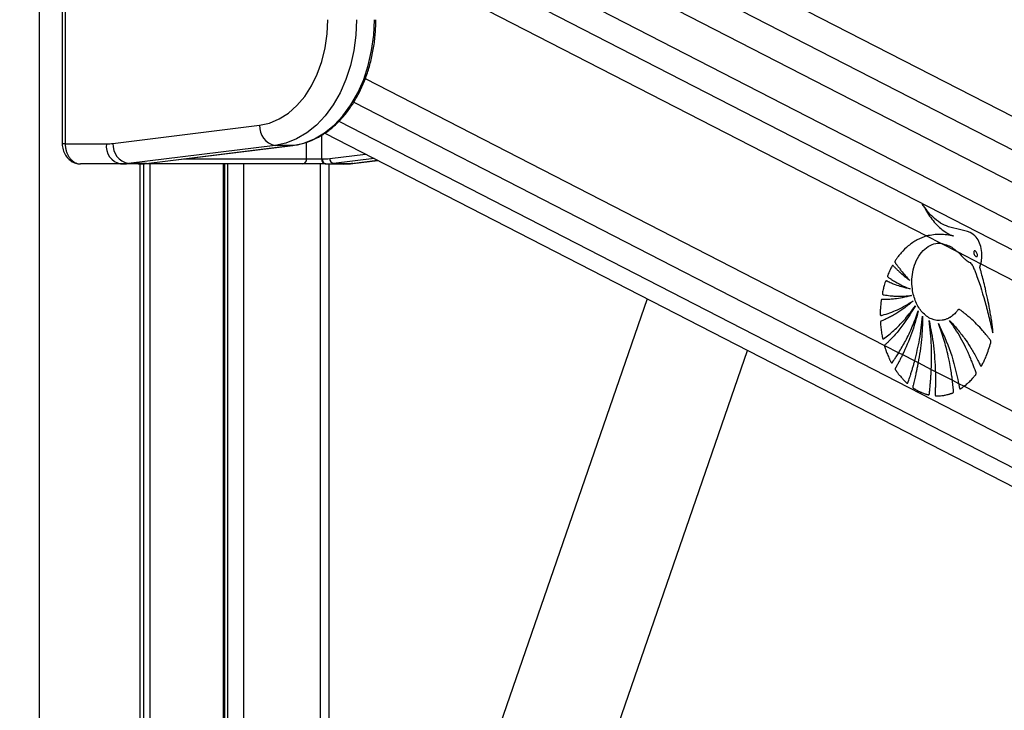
# Model space of a CAD drawing. Header units: millimetres. Extents: x 20 to 22981, y 40 to 19992.
# Tile 49 of 153: x 6803 to 7193, y 7544 to 7818. Entities that reach past the tile are written whole.
import ezdxf

# ---------------------------------------------------------------- set-up
doc = ezdxf.new("R2010")
doc.units = ezdxf.units.MM
doc.header["$LTSCALE"] = 2
doc.layers.add('COMPONENT_GEOMETRY', color=7, linetype='Continuous')
doc.styles.add('SLDTEXTSTYLE0', font='TXT', dxfattribs={"width": 0.75})
doc.dimstyles.new('SLDDIMSTYLE1', dxfattribs={"dimtxt": 100, "dimasz": 6.604, "dimexe": 0, "dimexo": 0.0625, "dimgap": 25, "dimtad": 0, "dimtih": 1, "dimtoh": 1, "dimdec": 1, "dimrnd": 1e-09, "dimzin": 12, "dimdsep": 46, "dimtxsty": 'SLDTEXTSTYLE0', "dimsah": 1, "dimcen": 0.09, "dimadec": 0, "dimazin": 3, "dimtfac": 1, "dimtdec": 1, "dimtofl": 0, "dimtmove": 0, "dimatfit": 3, "dimfxl": 1, "dimfrac": 2, "dimtolj": 1, "dimtzin": 12, "dimarcsym": 0})

# ---------------------------------------------------------------- blocks, each defined once
blk = doc.blocks.new('_D_4')
at = {"layer": 'COMPONENT_GEOMETRY', "color": 7}
for p, q in [((6756.77, 7959.49), (789.12, 7959.49)), ((795.47, 7959.49), (795.47, 5203.33)), ((595.4, 5183.02), (564.93, 5183.02)), ((564.93, 5183.02), (564.93, 5024.27)), ((995.54, 5183.02), (1026.01, 5183.02)), ((1026.01, 5183.02), (1026.01, 5024.27)), ((564.93, 5024.27), (595.4, 5024.27)), ((1026.01, 5024.27), (995.54, 5024.27)), ((795.47, 2118.49), (795.47, 4874.65)), ((6930.95, 2118.49), (789.12, 2118.49))]:
    blk.add_line(p, q, dxfattribs=at)
for points in [[(795.47, 7959.49), (794.45, 7952.89), (796.48, 7952.89)], [(795.47, 2118.49), (796.48, 2125.1), (794.45, 2125.1)]]:
    blk.add_solid(points, dxfattribs=at)
at = {"layer": 'COMPONENT_GEOMETRY', "color": 7, "char_height": 100, "attachment_point": 1, "style": 'SLDTEXTSTYLE0'}
for s, insert in [('9\'6.98"', (595.4, 5153.18)), ('2920.5mm', (467.27, 5003.56))]:
    blk.add_mtext(s, dxfattribs=dict(at, insert=insert))

msp = doc.modelspace()

# ---------------------------------------------------------------- linework, layer by layer
at = {"color": 8, "linetype": 'Continuous', "lineweight": 25}
for p, q in [((6810.34, 7939.49), (6810.34, 2191.49)), ((6940.81, 7897.75), (8141.32, 7280.8)), ((6943.37, 7867.99), (8114.71, 7266.02)), ((6943.84, 7856.64), (7930.77, 7349.45)), ((6943.84, 7844.62), (7162.14, 7732.44)), ((6939.65, 7794.83), (7145.5, 7689.04)), ((6935.06, 7785.45), (7913.5, 7282.62)), ((6929.17, 7777.89), (8023.64, 7215.44)), ((6922.35, 7772.42), (6922.35, 7762.96)), ((6820.74, 7768.96), (6819.57, 7768.96)), ((6916.4, 7762.96), (6916.4, 7769.61)), ((6867.56, 7762.96), (6916.4, 7762.96)), ((6925.58, 7763.14), (6939.75, 7764.89)), ((6943.17, 7763.13), (6927.12, 7761.15)), ((6934.19, 7761.15), (6944.54, 7762.43)), ((6850.06, 7760.96), (6850.01, 7760.96)), ((6850.44, 6590.02), (6850.44, 7760.96)), ((6854.22, 7760.96), (6854.22, 7218.4)), ((6883.4, 7218.4), (6883.4, 7760.96)), ((6885.18, 7216.08), (6885.18, 7760.96)), ((6891.35, 7760.96), (6891.35, 7213.52)), ((6921.84, 7295.46), (6921.84, 7760.96)), ((6934.68, 7761.18), (6934.19, 7761.15))]:
    msp.add_line(p, q, dxfattribs=at)
at = {"color": 7, "linetype": 'Continuous', "lineweight": 25}
for p, q in [((6819.57, 7932.96), (6819.57, 7768.96)), ((6820.74, 7932.96), (6820.74, 7768.96)), ((8153.66, 7287.66), (6952.67, 7904.86)), ((8129.24, 7274.09), (6938.61, 7885.97)), ((6839.65, 7769.12), (6897.76, 7776.31)), ((6923.57, 7773.2), (7968.68, 7236.12)), ((6820.74, 7768.96), (6837.06, 7768.96)), ((6903.91, 7768.34), (6845.8, 7761.15)), ((6852.87, 7761.15), (6910.98, 7768.34)), ((6852.99, 7761.16), (6911.1, 7768.35)), ((6910.98, 7768.34), (6903.91, 7768.34)), ((6911.1, 7768.35), (6910.98, 7768.34)), ((6916.4, 7762.96), (6922.35, 7762.96)), ((6922.35, 7762.96), (6922.62, 7762.96)), ((6934.68, 7761.18), (6944.59, 7762.4)), ((6842.72, 7760.96), (6826.84, 7760.96)), ((6849.79, 7760.96), (6842.72, 7760.96)), ((6852.87, 7761.15), (6845.8, 7761.15)), ((6850.01, 7760.96), (6849.79, 7760.96)), ((6914.83, 7760.96), (6850.01, 7760.96)), ((6851.82, 6590.02), (6851.82, 7760.96)), ((6852.99, 7761.16), (6852.87, 7761.15)), ((6883.98, 7218.4), (6883.98, 7760.96)), ((6923.76, 7760.96), (6914.83, 7760.96)), ((6924.03, 7760.96), (6923.76, 7760.96)), ((6924.03, 7760.96), (6931.1, 7760.96)), ((6925.18, 7760.96), (6925.18, 7305.15)), ((6927.12, 7761.15), (6934.19, 7761.15)), ((7162.14, 7732.44), (7167.8, 7729.53)), ((7167.8, 7729.53), (7174.5, 7726.09)), ((7174.5, 7726.09), (7183.64, 7721.39)), ((7183.64, 7721.39), (7915.04, 7345.51)), ((7051.38, 7707.52), (6977.1, 7492.63)), ((7145.5, 7689.04), (7151.1, 7686.16)), ((7018.96, 7478.15), (7091.18, 7687.07)), ((7151.1, 7686.16), (7152.61, 7685.38)), ((7152.61, 7685.38), (7157.42, 7682.91)), ((7157.42, 7682.91), (7158.79, 7682.21)), ((7158.79, 7682.21), (7164.01, 7679.53)), ((7164.01, 7679.53), (7165.59, 7678.71)), ((7165.59, 7678.71), (7172.35, 7675.24)), ((7172.35, 7675.24), (7174.82, 7673.97)), ((7174.82, 7673.97), (7176.98, 7672.86)), ((7176.98, 7672.86), (7903.1, 7299.7))]:
    msp.add_line(p, q, dxfattribs=at)
at = {"color": 7, "linetype": 'Continuous', "lineweight": 25, "flags": 128}
for points in [[(6897.76, 7776.31), (6901.71, 7777.18), (6905.55, 7778.8), (6909.2, 7781.13), (6912.59, 7784.13), (6915.67, 7787.75), (6918.37, 7791.92), (6920.65, 7796.57), (6922.47, 7801.61), (6923.8, 7806.96), (6924.6, 7812.5), (6924.87, 7818.15)], [(6936.18, 7818.15), (6935.91, 7811.98), (6935.11, 7805.91), (6933.78, 7800.03), (6931.95, 7794.42), (6929.64, 7789.17), (6926.9, 7784.37), (6923.75, 7780.08), (6920.26, 7776.37), (6916.47, 7773.3), (6912.44, 7770.92), (6908.23, 7769.26), (6903.91, 7768.34)], [(6910.98, 7768.34), (6915.3, 7769.26), (6919.51, 7770.92), (6923.54, 7773.3), (6927.33, 7776.37), (6930.82, 7780.08), (6933.97, 7784.37), (6936.71, 7789.17), (6939.02, 7794.42), (6940.85, 7800.03), (6942.18, 7805.91), (6942.99, 7811.98), (6943.25, 7818.15)]]:
    msp.add_lwpolyline(points, dxfattribs=at)
at = {"color": 7, "linetype": 'Continuous', "lineweight": 25}
for centre, radius, start, end in [((6905.4, 7775.84), 7.65, 176.5252, 258.7875), ((6844.13, 7767.96), 7.14, 171.9505, 258.5782), ((6837.06, 7790.03), 21.07, 270.0053, 277.0613), ((6847.29, 7768.65), 7.65, 176.5252, 258.7875), ((6914.59, 7762.76), 1.82, 277.8744, 6.1427), ((6924.12, 7762.71), 1.79, 171.9505, 258.5782), ((6924.39, 7762.71), 1.79, 171.9505, 258.5782), ((6922.62, 7787.04), 24.08, 270.0053, 277.0613), ((6927.49, 7763.02), 1.91, 176.5252, 258.7875), ((6842.71, 7786.04), 25.09, 270.0053, 277.0613), ((6849.79, 7786.04), 25.09, 270.0053, 277.0613), ((6924.03, 7786.04), 25.09, 270.0053, 277.0613), ((6931.1, 7786.04), 25.09, 270.0053, 277.0613)]:
    msp.add_arc(centre, radius, start, end, dxfattribs=at)
for points, knots in [([(6917.69, 7770.06), (6918.84, 7770.55), (6921.27, 7771.58), (6924.8, 7773.88), (6928.27, 7776.78), (6931.47, 7780.22), (6934.38, 7784.14), (6936.96, 7788.5), (6939.17, 7793.23), (6940.97, 7798.27), (6942.37, 7803.57), (6943.32, 7809.05), (6943.78, 7813.94), (6943.82, 7816.98), (6943.84, 7818.15)], [0, 0, 0, 0, 0.075973, 0.162036, 0.248467, 0.335227, 0.422233, 0.509398, 0.596648, 0.683931, 0.771215, 0.85849, 0.94576, 1, 1, 1, 1]), ([(6911.1, 7768.35), (6911.84, 7768.46), (6913.91, 7768.78), (6916.13, 7769.33), (6917.55, 7769.99), (6917.69, 7770.06)], [0, 0, 0, 0, 0.329072, 0.931306, 1, 1, 1, 1]), ([(6819.57, 7768.96), (6819.57, 7768.93), (6819.51, 7768.14), (6819.82, 7766.57), (6820.69, 7764.44), (6822.12, 7762.71), (6823.87, 7761.57), (6825.48, 7760.98), (6826.48, 7761.02), (6826.84, 7761.04)], [0, 0, 0, 0, 0.007235, 0.19321, 0.383125, 0.575022, 0.744089, 0.910323, 1, 1, 1, 1]), ([(6820.74, 7768.96), (6820.75, 7768.52), (6820.79, 7767.63), (6821.05, 7766.34), (6821.46, 7765.11), (6822.02, 7763.99), (6822.72, 7763.01), (6823.53, 7762.2), (6824.44, 7761.56), (6825.32, 7761.18), (6826.13, 7760.99), (6826.6, 7760.97), (6826.84, 7760.96)], [0, 0, 0, 0, 0.104655, 0.212303, 0.316738, 0.424134, 0.528891, 0.636619, 0.74238, 0.851183, 0.925087, 1, 1, 1, 1]), ([(6931.1, 7760.96), (6931.99, 7760.98), (6933.18, 7761), (6934.36, 7761.14), (6934.68, 7761.18)], [0, 0, 0, 0, 0.738202, 1, 1, 1, 1]), ([(7183.64, 7721.39), (7183.69, 7721.57), (7183.74, 7721.8), (7183.8, 7722.05), (7183.83, 7722.22), (7183.92, 7722.71), (7184.13, 7724.22), (7184.07, 7726.75), (7183.28, 7729.7), (7181.72, 7732.23), (7178.96, 7734.27), (7175.12, 7734.96), (7171.13, 7735.86), (7167.5, 7737.41), (7164.74, 7739.74), (7162.36, 7742.29), (7161.09, 7744.1), (7160.44, 7745.02)], [0, 0, 0, 0, 0.012824, 0.016029, 0.017632, 0.024042, 0.04973, 0.119058, 0.188311, 0.256944, 0.340978, 0.476074, 0.611696, 0.717447, 0.827134, 0.913109, 1, 1, 1, 1]), ([(7160.44, 7745.02), (7161.5, 7743.18), (7163.61, 7739.52), (7167.03, 7735.8), (7169.75, 7733.81), (7171.25, 7733.03), (7172.13, 7732.64), (7172.59, 7732.5), (7172.82, 7732.43)], [0, 0, 0, 0, 0.325675, 0.650339, 0.822905, 0.91105, 0.955444, 1, 1, 1, 1]), ([(9018.44, 7736.15), (9004.86, 7728.61), (8922.62, 7682.94), (8771.2, 7599.42), (8495.11, 7447.73), (8011.15, 7182.77), (7478.52, 6891.83), (7084.19, 6676.57), (6966.76, 6612.47)], [0, 0, 0, 0, 0.019985, 0.121052, 0.22212, 0.424256, 0.828547, 1, 1, 1, 1]), ([(7162.14, 7732.44), (7160.88, 7731.99), (7158.36, 7731.08), (7154.97, 7728.71), (7152.52, 7726.32), (7151.16, 7724.65), (7150.6, 7723.9), (7150.32, 7723.51), (7150.03, 7723.07), (7149.75, 7722.74), (7149.59, 7722.41), (7149.56, 7722.2), (7149.6, 7721.97), (7149.75, 7721.71), (7149.95, 7721.44), (7150.15, 7721.21), (7150.54, 7720.7), (7151.13, 7719.87), (7152.25, 7718.44), (7153.68, 7716.7), (7154.89, 7715.4), (7155.49, 7714.75)], [0, 0, 0, 0, 0.170321, 0.3431, 0.494952, 0.561808, 0.579327, 0.59685, 0.614378, 0.63513, 0.645402, 0.650074, 0.654865, 0.666912, 0.680629, 0.691342, 0.70081, 0.750688, 0.800565, 0.900282, 1, 1, 1, 1]), ([(7172.82, 7732.43), (7171.06, 7732.74), (7167.49, 7733.38), (7163.94, 7732.76), (7162.14, 7732.44)], [0, 0, 0, 0, 0.49392, 1, 1, 1, 1]), ([(7187.53, 7690.11), (7187.58, 7690.24), (7187.63, 7690.42), (7187.65, 7690.69), (7187.6, 7690.87), (7187.44, 7691.12), (7187.07, 7691.56), (7186.46, 7692.39), (7185.52, 7693.56), (7184.01, 7695.34), (7181.96, 7697.55), (7179.78, 7699.61), (7178.02, 7701.1), (7176.9, 7702.01), (7175.96, 7702.65), (7175.38, 7703.29), (7174.79, 7703.36), (7174.53, 7703.09), (7174.06, 7702.49), (7173.14, 7701.38), (7172.07, 7700.57), (7171.27, 7700.08), (7170.98, 7699.92), (7170.43, 7699.64), (7169.56, 7699.28), (7167.36, 7698.74), (7164.04, 7699.15), (7160.33, 7701.87), (7157.67, 7706.14), (7156.39, 7710.83), (7156.21, 7715.27), (7156.74, 7719.12), (7158, 7722.85), (7160.04, 7726.09), (7162.74, 7728.45), (7165.43, 7729.57), (7167.14, 7729.54), (7167.8, 7729.53)], [0, 0, 0, 0, 0.005222, 0.00705, 0.009524, 0.012096, 0.018903, 0.033777, 0.054996, 0.082593, 0.133161, 0.185648, 0.215166, 0.237428, 0.250526, 0.268263, 0.273769, 0.278869, 0.283861, 0.306281, 0.339443, 0.344858, 0.350272, 0.355686, 0.374083, 0.39607, 0.468653, 0.538305, 0.602711, 0.66846, 0.714341, 0.760165, 0.807683, 0.860647, 0.913453, 0.966526, 1, 1, 1, 1]), ([(7167.8, 7729.53), (7169.28, 7729.14), (7171.66, 7728.52), (7173.72, 7726.76), (7174.5, 7726.09)], [0, 0, 0, 0, 0.620885, 1, 1, 1, 1]), ([(7174.5, 7726.09), (7174.96, 7725.64), (7175.6, 7725.02), (7176.39, 7724.18), (7176.9, 7723.66), (7177.74, 7722.88), (7178.93, 7722.2), (7180.28, 7721.12), (7180.9, 7719.44), (7181.41, 7718.24), (7181.72, 7717.43), (7181.86, 7717.06), (7181.92, 7716.9), (7181.94, 7716.83), (7181.95, 7716.8), (7181.96, 7716.79), (7181.96, 7716.78), (7181.96, 7716.78), (7183.35, 7713), (7184.7, 7708.56), (7186.03, 7703.53), (7186.44, 7701.95), (7186.83, 7700.37), (7187.22, 7698.79), (7187.6, 7697.21), (7187.98, 7695.64), (7188.22, 7694.58), (7188.34, 7694.06)], [0, 0, 0, 0, 0.061385, 0.084428, 0.107288, 0.130191, 0.194029, 0.247865, 0.293247, 0.336626, 0.356113, 0.364687, 0.36846, 0.370119, 0.37085, 0.371171, 0.371312, 0.371375, 0.371424, 0.699593, 0.742663, 0.785721, 0.828754, 0.871748, 0.914688, 0.957557, 1, 1, 1, 1]), ([(7180.94, 7726.39), (7180.91, 7726.35), (7180.84, 7726.26), (7180.79, 7726.06), (7180.79, 7725.77), (7180.89, 7725.32), (7181.15, 7724.78), (7181.48, 7724.39), (7181.77, 7724.23), (7181.93, 7724.21), (7182.07, 7724.26), (7182.13, 7724.33), (7182.16, 7724.36)], [0, 0, 0, 0, 0.054409, 0.108831, 0.182979, 0.304817, 0.522551, 0.753607, 0.828743, 0.904472, 0.959024, 1, 1, 1, 1]), ([(7182.16, 7724.36), (7182.19, 7724.4), (7182.25, 7724.49), (7182.31, 7724.69), (7182.31, 7724.97), (7182.21, 7725.42), (7181.96, 7725.96), (7181.63, 7726.35), (7181.35, 7726.51), (7181.18, 7726.54), (7181.03, 7726.49), (7180.97, 7726.42), (7180.94, 7726.39)], [0, 0, 0, 0, 0.054059, 0.108137, 0.18149, 0.301977, 0.518461, 0.74882, 0.824555, 0.900875, 0.955234, 1, 1, 1, 1]), ([(7155.49, 7714.75), (7154.89, 7715.21), (7153.68, 7716.14), (7152.18, 7717.44), (7150.98, 7718.55), (7150.21, 7719.3), (7149.66, 7719.86), (7149.24, 7720.26), (7148.98, 7720.61), (7148.76, 7720.72), (7148.68, 7720.73), (7148.59, 7720.68), (7148.41, 7720.48), (7148.17, 7720.03), (7147.74, 7719.2), (7147.35, 7718.31), (7146.98, 7717.47), (7146.78, 7717.02), (7146.68, 7716.71), (7146.65, 7716.53), (7146.67, 7716.37), (7146.74, 7716.24), (7146.92, 7716.06), (7147.4, 7715.74), (7148.38, 7715.04), (7150.19, 7713.99), (7152.67, 7712.64), (7154.63, 7711.83), (7155.64, 7711.41)], [0, 0, 0, 0, 0.09576, 0.19152, 0.246759, 0.296659, 0.322491, 0.341821, 0.367138, 0.370982, 0.37465, 0.378607, 0.383429, 0.406829, 0.434289, 0.485454, 0.510376, 0.53143, 0.538666, 0.544529, 0.549036, 0.554037, 0.560031, 0.580165, 0.628108, 0.713988, 0.853414, 1, 1, 1, 1]), ([(7188.34, 7694.06), (7188.35, 7694.76), (7188.37, 7695.73), (7188.17, 7697.05), (7188.03, 7698.12), (7187.8, 7699.63), (7187.49, 7701.48), (7187.02, 7704.12), (7186.35, 7707.49), (7185.52, 7711.21), (7184.67, 7714.68), (7184.03, 7717.15), (7183.6, 7718.7), (7183.39, 7719.37), (7183.31, 7719.66), (7183.28, 7719.82), (7183.25, 7719.91), (7183.23, 7719.96), (7183.21, 7720.05), (7183.25, 7720.18), (7183.32, 7720.35), (7183.48, 7720.73), (7183.57, 7721.1), (7183.64, 7721.39)], [0, 0, 0, 0, 0.072987, 0.101721, 0.141523, 0.186708, 0.264189, 0.34167, 0.473093, 0.631062, 0.75172, 0.858594, 0.908141, 0.926881, 0.935038, 0.941371, 0.943446, 0.945805, 0.947814, 0.952903, 0.959258, 0.968238, 1, 1, 1, 1]), ([(7155.64, 7711.41), (7154.54, 7711.65), (7152.58, 7712.09), (7150.1, 7712.91), (7148.41, 7713.58), (7147.31, 7714.06), (7146.65, 7714.36), (7146.23, 7714.61), (7146.02, 7714.61), (7145.91, 7714.51), (7145.85, 7714.43), (7145.75, 7714.19), (7145.56, 7713.67), (7145.33, 7712.88), (7145.12, 7711.99), (7144.91, 7711.13), (7144.74, 7710.4), (7144.63, 7709.88), (7144.6, 7709.63), (7144.61, 7709.5), (7144.63, 7709.4), (7144.69, 7709.28), (7144.84, 7709.17), (7145.06, 7709.13), (7145.6, 7709.06), (7146.47, 7708.89), (7147.73, 7708.74), (7149.09, 7708.61), (7151.93, 7708.47), (7154.28, 7708.68), (7156.15, 7708.85)], [0, 0, 0, 0, 0.130262, 0.233617, 0.299768, 0.336789, 0.369447, 0.380584, 0.390293, 0.392933, 0.395825, 0.399941, 0.415813, 0.444971, 0.471103, 0.493456, 0.520924, 0.53476, 0.538753, 0.542051, 0.544892, 0.547529, 0.554863, 0.563496, 0.573591, 0.618893, 0.666575, 0.72277, 0.779183, 1, 1, 1, 1]), ([(7156.15, 7708.85), (7154.93, 7708.51), (7152.72, 7707.9), (7149.85, 7707.46), (7147.83, 7707.29), (7146.52, 7707.23), (7145.69, 7707.23), (7145.09, 7707.22), (7144.7, 7707.26), (7144.43, 7707.27), (7144.31, 7707.22), (7144.25, 7707.18), (7144.18, 7707.11), (7144.13, 7706.96), (7144.1, 7706.65), (7144.04, 7706.22), (7143.96, 7705.5), (7143.86, 7704.29), (7143.75, 7702.93), (7143.72, 7701.82), (7143.73, 7701.32), (7143.77, 7701.13), (7143.84, 7701), (7143.97, 7700.93), (7144.12, 7700.92), (7144.3, 7700.96), (7144.44, 7701.01), (7144.53, 7701.04), (7144.57, 7701.05), (7144.58, 7701.05), (7144.59, 7701.06), (7144.59, 7701.06), (7144.59, 7701.06), (7144.6, 7701.06), (7144.6, 7701.06), (7146.62, 7701.6), (7150.82, 7703.04), (7154.77, 7705.46), (7156.82, 7706.71)], [0, 0, 0, 0, 0.1242676, 0.2241342, 0.2873909, 0.3258102, 0.3546679, 0.3701168, 0.3852246, 0.3941731, 0.396313, 0.3983542, 0.4003522, 0.4048738, 0.4095695, 0.422064, 0.4358636, 0.4609431, 0.5078064, 0.5326727, 0.538552, 0.542987, 0.5465735, 0.5500392, 0.5557816, 0.5621971, 0.5678801, 0.5702346, 0.5712225, 0.5716463, 0.5718305, 0.5719111, 0.5719465, 0.571962, 0.5719689, 0.5719742, 0.7774218, 1, 1, 1, 1]), ([(7156.82, 7706.71), (7155.72, 7705.78), (7153.62, 7704.01), (7150.83, 7702.13), (7148.67, 7700.86), (7147.25, 7700.11), (7146.18, 7699.58), (7145.41, 7699.24), (7144.76, 7698.93), (7144.29, 7698.82), (7144.01, 7698.64), (7143.92, 7698.56), (7143.87, 7698.47), (7143.83, 7698.35), (7143.83, 7698.1), (7143.86, 7697.64), (7143.93, 7696.92), (7144.02, 7695.97), (7144.2, 7694.57), (7144.4, 7693.3), (7144.59, 7692.33), (7144.65, 7691.98), (7144.7, 7691.8), (7144.76, 7691.69), (7144.83, 7691.62), (7144.91, 7691.59), (7145.1, 7691.61), (7145.29, 7691.76), (7145.47, 7691.91), (7145.54, 7691.98), (7145.57, 7692), (7145.58, 7692.01), (7145.58, 7692.01), (7145.59, 7692.02), (7145.59, 7692.02), (7145.59, 7692.02), (7145.59, 7692.02), (7146.98, 7693.06), (7149.78, 7695.42), (7153.87, 7699.62), (7156.39, 7703.01), (7157.69, 7704.76)], [0, 0, 0, 0, 0.108949, 0.208094, 0.263111, 0.308423, 0.336747, 0.360079, 0.37671, 0.395394, 0.400258, 0.402679, 0.404737, 0.406695, 0.410739, 0.419483, 0.434414, 0.454793, 0.477277, 0.51983, 0.532788, 0.53826, 0.541373, 0.544322, 0.546268, 0.548762, 0.551547, 0.562359, 0.567025, 0.568834, 0.569564, 0.56987, 0.570002, 0.570059, 0.570085, 0.570096, 0.5701, 0.570104, 0.704082, 0.847381, 1, 1, 1, 1]), ([(7157.69, 7704.76), (7155.73, 7701.58), (7152.9, 7696.99), (7149.1, 7692.66), (7147.45, 7690.97), (7146.72, 7690.26), (7146.34, 7689.9), (7145.98, 7689.52), (7145.64, 7689.31), (7145.52, 7689.08), (7145.5, 7689.04)], [0, 0, 0, 0, 0.539634, 0.777256, 0.881908, 0.90933, 0.936757, 0.964191, 0.992825, 1, 1, 1, 1]), ([(7151.1, 7686.16), (7152, 7687.68), (7153.95, 7690.96), (7156.58, 7696.47), (7158.08, 7700.61), (7158.83, 7702.7)], [0, 0, 0, 0, 0.298622, 0.646049, 1, 1, 1, 1]), ([(7158.83, 7702.7), (7158.01, 7699.66), (7156.35, 7693.59), (7153.86, 7688.12), (7152.61, 7685.38)], [0, 0, 0, 0, 0.500097, 1, 1, 1, 1]), ([(7157.42, 7682.91), (7158.13, 7685.72), (7159.58, 7691.48), (7160.22, 7697.54), (7160.55, 7700.65)], [0, 0, 0, 0, 0.486212, 1, 1, 1, 1]), ([(7160.55, 7700.65), (7160.47, 7697.53), (7160.31, 7691.3), (7159.29, 7685.24), (7158.79, 7682.21)], [0, 0, 0, 0, 0.500115, 1, 1, 1, 1]), ([(7163.11, 7698.88), (7163.78, 7695.58), (7165.13, 7688.99), (7165.44, 7682.14), (7165.59, 7678.71)], [0, 0, 0, 0, 0.500144, 1, 1, 1, 1]), ([(7164.01, 7679.53), (7164.09, 7682.67), (7164.27, 7689.17), (7163.51, 7695.57), (7163.11, 7698.88)], [0, 0, 0, 0, 0.484531, 1, 1, 1, 1]), ([(7166.79, 7697.77), (7168.53, 7694.07), (7172, 7686.67), (7173.88, 7678.2), (7174.82, 7673.97)], [0, 0, 0, 0, 0.500003, 1, 1, 1, 1]), ([(7172.35, 7675.24), (7172.29, 7675.76), (7172.11, 7677.21), (7171.73, 7679.69), (7171.25, 7682.36), (7170.64, 7685.23), (7169.93, 7688.17), (7169, 7691.45), (7167.97, 7694.66), (7167.18, 7696.73), (7166.79, 7697.77)], [0, 0, 0, 0, 0.066205, 0.183788, 0.317485, 0.41147, 0.558603, 0.705732, 0.852863, 1, 1, 1, 1]), ([(7176.98, 7672.86), (7177.05, 7672.92), (7177.19, 7673.02), (7177.57, 7673.31), (7178.14, 7673.79), (7179.08, 7674.64), (7179.88, 7675.46), (7180.52, 7676.18), (7180.84, 7676.55), (7181.19, 7677), (7181.54, 7677.33), (7181.76, 7677.68), (7181.79, 7677.96), (7181.72, 7678.41), (7181.4, 7679.11), (7181.09, 7680.05), (7180.75, 7680.95), (7180.42, 7681.84), (7179.95, 7683.04), (7179.33, 7684.54), (7178.52, 7686.37), (7177.33, 7688.9), (7175.66, 7692.07), (7173.52, 7695.63), (7171.97, 7697.83), (7171.19, 7698.93)], [0, 0, 0, 0, 0.009773, 0.01955, 0.053503, 0.090987, 0.156953, 0.174231, 0.191508, 0.208784, 0.232016, 0.242885, 0.248402, 0.255249, 0.282679, 0.320214, 0.345703, 0.371192, 0.407907, 0.464935, 0.521963, 0.594639, 0.729773, 0.864843, 1, 1, 1, 1]), ([(7171.19, 7698.93), (7172.24, 7697.82), (7174.33, 7695.59), (7177.05, 7692.05), (7179.12, 7688.96), (7180.63, 7686.47), (7181.59, 7684.75), (7182.38, 7683.25), (7182.93, 7682.2), (7183.29, 7681.37), (7183.49, 7680.97), (7183.6, 7680.88), (7183.69, 7680.85), (7183.82, 7680.88), (7183.94, 7681.01), (7184.07, 7681.24), (7184.28, 7681.69), (7184.59, 7682.22), (7185.12, 7683.29), (7185.86, 7684.96), (7186.77, 7687.35), (7187.28, 7689.19), (7187.53, 7690.11)], [0, 0, 0, 0, 0.152817, 0.305598, 0.431743, 0.504493, 0.577242, 0.613253, 0.658131, 0.685771, 0.69446, 0.697026, 0.701153, 0.704888, 0.711447, 0.718643, 0.72912, 0.755836, 0.775879, 0.836896, 0.918475, 1, 1, 1, 1]), ([(7145.5, 7689.04), (7145.49, 7689.02), (7145.48, 7688.97), (7145.47, 7688.9), (7145.46, 7688.83), (7145.47, 7688.71), (7145.51, 7688.55), (7145.58, 7688.33), (7145.66, 7688.1), (7145.79, 7687.74), (7145.92, 7687.34), (7146.06, 7686.92), (7146.21, 7686.5), (7146.45, 7685.87), (7146.77, 7685.05), (7147.1, 7684.29), (7147.37, 7683.7), (7147.58, 7683.26), (7147.76, 7682.89), (7147.89, 7682.59), (7147.98, 7682.42), (7148.05, 7682.31), (7148.1, 7682.24), (7148.16, 7682.19), (7148.21, 7682.15), (7148.26, 7682.13), (7148.3, 7682.13), (7148.35, 7682.13), (7148.4, 7682.15), (7148.46, 7682.19), (7148.54, 7682.26), (7148.64, 7682.38), (7148.73, 7682.52), (7148.8, 7682.64), (7148.84, 7682.71), (7148.87, 7682.76), (7148.9, 7682.8), (7148.92, 7682.84), (7148.93, 7682.85), (7148.94, 7682.87), (7148.96, 7682.9), (7149.02, 7682.99), (7149.11, 7683.12), (7149.33, 7683.44), (7149.65, 7683.92), (7150.11, 7684.62), (7150.59, 7685.36), (7150.93, 7685.9), (7151.1, 7686.16)], [0, 0, 0, 0, 0.005125, 0.0104, 0.015527, 0.020787, 0.036701, 0.05297, 0.072022, 0.091083, 0.141887, 0.167284, 0.192681, 0.243478, 0.319674, 0.395954, 0.434048, 0.472143, 0.510238, 0.529281, 0.548401, 0.555181, 0.562013, 0.568805, 0.575787, 0.580205, 0.584754, 0.589173, 0.593702, 0.601188, 0.608864, 0.625207, 0.641811, 0.649952, 0.658094, 0.662164, 0.666235, 0.670306, 0.671324, 0.671832, 0.673868, 0.682008, 0.69829, 0.714572, 0.779699, 0.844839, 0.922409, 1, 1, 1, 1]), ([(7152.61, 7685.38), (7152.4, 7684.96), (7151.98, 7684.12), (7151.34, 7682.87), (7150.69, 7681.66), (7150.24, 7680.78), (7149.94, 7680.31), (7149.88, 7680.22), (7149.82, 7680.12), (7149.77, 7680.02), (7149.72, 7679.89), (7149.69, 7679.78), (7149.69, 7679.71), (7149.69, 7679.63), (7149.71, 7679.55), (7149.74, 7679.46), (7149.8, 7679.33), (7149.88, 7679.21), (7149.96, 7679.09), (7150.05, 7678.98), (7150.19, 7678.81), (7150.36, 7678.58), (7150.61, 7678.23), (7150.93, 7677.8), (7151.32, 7677.3), (7151.77, 7676.76), (7152.18, 7676.28), (7152.55, 7675.88), (7152.92, 7675.47), (7153.28, 7675.11), (7153.62, 7674.78), (7153.76, 7674.64), (7153.91, 7674.49), (7154.05, 7674.34), (7154.22, 7674.19), (7154.34, 7674.11), (7154.4, 7674.07), (7154.46, 7674.06), (7154.51, 7674.05), (7154.55, 7674.06), (7154.6, 7674.09), (7154.63, 7674.12), (7154.67, 7674.16), (7154.72, 7674.24), (7154.76, 7674.34), (7154.8, 7674.45), (7154.83, 7674.54), (7154.86, 7674.62), (7154.87, 7674.67), (7154.88, 7674.7), (7154.9, 7674.75), (7154.94, 7674.88), (7155.01, 7675.07), (7155.17, 7675.54), (7155.41, 7676.25), (7155.76, 7677.35), (7156.16, 7678.61), (7156.59, 7680.02), (7157.01, 7681.46), (7157.29, 7682.43), (7157.42, 7682.91)], [0, 0, 0, 0, 0.059754, 0.119542, 0.179296, 0.239083, 0.246561, 0.25403, 0.254045, 0.261508, 0.269113, 0.271884, 0.274724, 0.277502, 0.280377, 0.284523, 0.288772, 0.29827, 0.303075, 0.30774, 0.317628, 0.331834, 0.346045, 0.374433, 0.402821, 0.431223, 0.469076, 0.488014, 0.50693, 0.544927, 0.559121, 0.573314, 0.573315, 0.587508, 0.601729, 0.60573, 0.609766, 0.612403, 0.615098, 0.617741, 0.620491, 0.622756, 0.625069, 0.629454, 0.633942, 0.6391, 0.644272, 0.64685, 0.649427, 0.64975, 0.651038, 0.656193, 0.666503, 0.676814, 0.718055, 0.759308, 0.819394, 0.879479, 0.939565, 1, 1, 1, 1]), ([(7158.79, 7682.21), (7158.69, 7681.7), (7158.54, 7680.93), (7158.33, 7679.92), (7158.11, 7678.9), (7157.87, 7677.77), (7157.58, 7676.52), (7157.32, 7675.4), (7157.05, 7674.3), (7156.86, 7673.49), (7156.73, 7673.04), (7156.7, 7672.93), (7156.66, 7672.81), (7156.64, 7672.69), (7156.63, 7672.58), (7156.63, 7672.51), (7156.65, 7672.45), (7156.66, 7672.39), (7156.68, 7672.34), (7156.72, 7672.28), (7156.77, 7672.22), (7156.86, 7672.13), (7156.98, 7672.05), (7157.12, 7671.97), (7157.27, 7671.9), (7157.55, 7671.71), (7157.98, 7671.45), (7158.62, 7671.09), (7159.21, 7670.8), (7159.73, 7670.55), (7160.26, 7670.32), (7160.85, 7670.09), (7161.52, 7669.86), (7162.02, 7669.7), (7162.42, 7669.57), (7162.65, 7669.51), (7162.82, 7669.49), (7162.91, 7669.47), (7162.98, 7669.48), (7163.03, 7669.5), (7163.09, 7669.53), (7163.13, 7669.58), (7163.17, 7669.64), (7163.2, 7669.71), (7163.23, 7669.81), (7163.27, 7669.98), (7163.29, 7670.22), (7163.3, 7670.43), (7163.31, 7670.56), (7163.31, 7670.58), (7163.31, 7670.6), (7163.32, 7670.66), (7163.34, 7670.82), (7163.36, 7671.05), (7163.42, 7671.63), (7163.5, 7672.48), (7163.63, 7673.9), (7163.74, 7675.26), (7163.83, 7676.57), (7163.92, 7677.88), (7163.97, 7678.87), (7164.01, 7679.53)], [0, 0, 0, 0, 0.0525994, 0.0789095, 0.1051997, 0.1579271, 0.1973754, 0.2368372, 0.2762855, 0.3157473, 0.3223275, 0.3256211, 0.3289043, 0.3355078, 0.3378659, 0.3402738, 0.3421807, 0.3441451, 0.3460517, 0.3479982, 0.3516066, 0.3553039, 0.3625641, 0.3699043, 0.3771445, 0.3843969, 0.4133596, 0.4423467, 0.480966, 0.5002925, 0.5195868, 0.5584136, 0.587376, 0.6163485, 0.6308293, 0.6453377, 0.6501381, 0.6549493, 0.6577001, 0.6605076, 0.6632649, 0.6661319, 0.6685048, 0.6709323, 0.6751463, 0.6794642, 0.6891201, 0.698823, 0.7012309, 0.7013062, 0.7016071, 0.702811, 0.7076265, 0.7172576, 0.7268889, 0.7654146, 0.8039528, 0.8692207, 0.9018744, 0.9344904, 1, 1, 1, 1]), ([(7165.59, 7678.71), (7165.6, 7678.08), (7165.62, 7676.81), (7165.62, 7674.91), (7165.6, 7673.01), (7165.59, 7671.6), (7165.54, 7670.68), (7165.51, 7670.28), (7165.49, 7669.91), (7165.5, 7669.65), (7165.51, 7669.47), (7165.53, 7669.38), (7165.55, 7669.3), (7165.58, 7669.24), (7165.61, 7669.19), (7165.66, 7669.14), (7165.71, 7669.1), (7165.79, 7669.06), (7165.91, 7669.04), (7166.06, 7669.04), (7166.22, 7669.05), (7166.55, 7669.05), (7167.04, 7669.06), (7167.77, 7669.1), (7168.42, 7669.17), (7169, 7669.26), (7169.58, 7669.36), (7170.16, 7669.5), (7170.74, 7669.65), (7171.13, 7669.77), (7171.47, 7669.88), (7171.73, 7669.97), (7171.96, 7670.05), (7172.14, 7670.11), (7172.3, 7670.15), (7172.44, 7670.2), (7172.56, 7670.26), (7172.64, 7670.33), (7172.7, 7670.39), (7172.75, 7670.46), (7172.78, 7670.53), (7172.8, 7670.61), (7172.82, 7670.7), (7172.82, 7670.87), (7172.81, 7671.05), (7172.79, 7671.25), (7172.77, 7671.45), (7172.73, 7671.75), (7172.68, 7672.15), (7172.61, 7672.89), (7172.5, 7673.92), (7172.4, 7674.8), (7172.35, 7675.24)], [0, 0, 0, 0, 0.0762827, 0.1526296, 0.2289125, 0.3052612, 0.3228571, 0.3404746, 0.3540467, 0.3677125, 0.371816, 0.3759681, 0.3787675, 0.3816371, 0.384441, 0.3873412, 0.3907128, 0.3941792, 0.4024593, 0.4109581, 0.4204525, 0.4299481, 0.4679274, 0.5059389, 0.5565813, 0.5819275, 0.6072289, 0.6581899, 0.683962, 0.7097441, 0.7270634, 0.7443859, 0.756071, 0.767761, 0.7764588, 0.7851741, 0.7916801, 0.7982902, 0.8017509, 0.8052802, 0.808749, 0.8123531, 0.8161722, 0.8200989, 0.832142, 0.8381988, 0.8441743, 0.8565018, 0.8745385, 0.892587, 0.9462827, 1, 1, 1, 1]), ([(7174.82, 7673.97), (7174.85, 7673.82), (7174.91, 7673.51), (7174.96, 7673.2), (7175.02, 7672.89), (7175.06, 7672.66), (7175.11, 7672.35), (7175.15, 7672.17), (7175.19, 7672.05), (7175.22, 7671.99), (7175.25, 7671.94), (7175.29, 7671.9), (7175.33, 7671.87), (7175.37, 7671.85), (7175.42, 7671.84), (7175.51, 7671.84), (7175.63, 7671.88), (7175.78, 7671.95), (7175.92, 7672.05), (7176.12, 7672.21), (7176.37, 7672.41), (7176.67, 7672.64), (7176.87, 7672.79), (7176.98, 7672.86)], [0, 0, 0, 0, 0.098333, 0.196667, 0.196671, 0.295, 0.344148, 0.393445, 0.409885, 0.426545, 0.439319, 0.452419, 0.465215, 0.478456, 0.494622, 0.51123, 0.554714, 0.599296, 0.649122, 0.699247, 0.798789, 0.898338, 1, 1, 1, 1])]:
    msp.add_open_spline(points, degree=3, knots=knots, dxfattribs=at)

# ---------------------------------------------------------------- dimensions: what is measured, and where the dimension line sits
at = {"layer": 'COMPONENT_GEOMETRY', "color": 7}
dim = msp.add_linear_dim(base=(795.47, 7959.49), p1=(6933.49, 2118.49), p2=(6759.31, 7959.49), angle=90, dimstyle='SLDDIMSTYLE1', dxfattribs=at)
dim.commit()
dim.dimension.update_dxf_attribs({"geometry": '_D_4', "text_midpoint": (795.47, 5038.99), "dimtype": 160})

doc.saveas('drawing.dxf')
